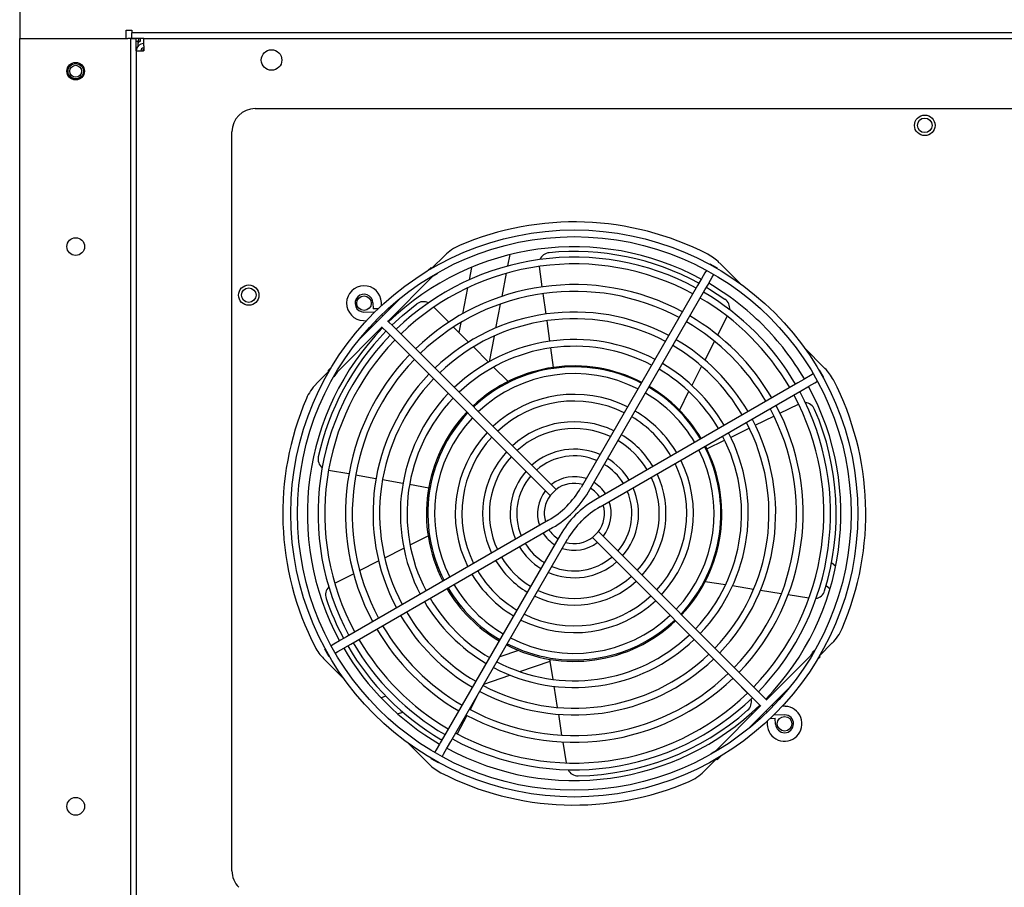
# Model space of a CAD drawing. Extents: x 2.3 to 81.4, y 2.2 to 50.9.
# Tile 13 of 16: x 38.7 to 49.2, y 25.2 to 34.5. Entities that reach past the tile are written whole.
import ezdxf

# ---------------------------------------------------------------- set-up
doc = ezdxf.new("R2010")
doc.units = 0
doc.layers.add('BODY', color=3, linetype='CONTINUOUS')

msp = doc.modelspace()

# ---------------------------------------------------------------- linework, layer by layer
at = {"layer": 'BODY', "linetype": 'CONTINUOUS'}
for p, q in [((38.652, 35.085), (38.652, 34.425)), ((38.652, 34.425), (38.652, 34.361)), ((39.792, 34.426), (39.855, 34.426)), ((39.792, 34.425), (39.792, 34.426)), ((39.792, 34.361), (39.792, 34.425)), ((39.855, 34.426), (39.855, 34.395)), ((38.652, 34.361), (38.652, 34.337)), ((38.652, 34.337), (38.652, 34.336)), ((38.652, 5.876), (38.652, 34.336)), ((38.652, 34.336), (39.811, 34.336)), ((39.792, 34.337), (39.792, 34.361)), ((39.792, 34.336), (39.792, 34.337)), ((39.842, 34.336), (39.811, 34.336)), ((39.842, 5.876), (39.842, 34.336)), ((39.842, 34.336), (39.902, 34.336)), ((39.855, 34.335), (39.855, 34.395)), ((56.849, 34.395), (39.855, 34.395)), ((39.983, 34.335), (39.855, 34.335)), ((39.902, 34.205), (39.902, 34.336)), ((39.918, 34.305), (39.902, 34.305)), ((39.918, 34.305), (39.918, 34.252)), ((39.948, 34.308), (39.948, 34.335)), ((39.983, 34.257), (39.983, 34.335)), ((39.983, 34.335), (56.72, 34.335)), ((39.902, 34.205), (39.902, 5.958)), ((39.902, 34.205), (39.98, 34.205)), ((39.972, 34.213), (39.983, 34.224)), ((39.972, 34.213), (39.972, 34.205)), ((39.983, 34.283), (39.98, 34.283)), ((39.983, 34.235), (39.98, 34.235)), ((39.983, 34.205), (39.98, 34.205)), ((39.983, 34.257), (39.983, 34.205)), ((41.177, 33.585), (55.532, 33.585)), ((40.927, 25.415), (40.927, 33.335)), ((43.07, 31.873), (43.208, 32.011)), ((43.886, 31.898), (43.91, 32.02)), ((43.028, 31.848), (43.061, 31.881)), ((43.061, 31.881), (43.069, 31.872)), ((43.496, 31.883), (43.47, 31.75)), ((44.254, 31.673), (44.223, 31.893)), ((46.053, 31.919), (46.05, 31.914)), ((46.131, 31.873), (46.053, 31.919)), ((46.152, 31.932), (46.375, 31.709)), ((43.078, 31.785), (42.6, 31.306)), ((43.122, 31.819), (43.128, 31.814)), ((43.823, 31.572), (43.871, 31.819)), ((45.998, 31.824), (45.961, 31.761)), ((46.014, 31.851), (45.998, 31.824)), ((46.04, 31.715), (46.076, 31.778)), ((46.076, 31.778), (46.093, 31.807)), ((46.129, 31.869), (46.131, 31.873)), ((45.919, 31.687), (44.669, 29.522)), ((45.955, 31.75), (45.919, 31.687)), ((45.961, 31.761), (45.955, 31.75)), ((45.998, 31.642), (46.034, 31.704)), ((46.034, 31.704), (46.04, 31.715)), ((43.453, 31.663), (43.399, 31.385)), ((44.295, 31.382), (44.264, 31.602)), ((44.748, 29.477), (45.998, 31.642)), ((42.284, 31.104), (42.738, 31.557)), ((42.439, 31.502), (42.441, 31.438)), ((42.531, 31.474), (42.53, 31.506)), ((43.091, 31.455), (43.251, 31.295)), ((43.757, 31.233), (43.807, 31.49)), ((42.453, 31.399), (42.339, 31.403)), ((42.495, 31.44), (42.441, 31.438)), ((46.235, 31.359), (46.132, 31.157)), ((42.336, 31.312), (42.368, 31.311)), ((42.532, 31.245), (42.539, 31.238)), ((42.603, 31.303), (42.596, 31.309)), ((42.654, 31.252), (42.603, 31.303)), ((44.403, 29.503), (42.654, 31.252)), ((43.303, 31.243), (43.464, 31.082)), ((43.381, 31.292), (43.361, 31.185)), ((44.336, 31.091), (44.305, 31.311)), ((42.535, 31.242), (42.054, 30.76)), ((42.539, 31.238), (42.59, 31.187)), ((42.59, 31.187), (44.338, 29.439)), ((43.687, 30.872), (43.74, 31.147)), ((46.099, 31.092), (45.995, 30.889)), ((43.516, 31.03), (43.678, 30.867)), ((44.375, 30.81), (44.346, 31.02)), ((47.061, 31.023), (47.284, 30.8)), ((45.962, 30.823), (45.857, 30.618)), ((41.831, 30.633), (41.967, 30.769)), ((41.958, 30.777), (41.994, 30.813)), ((41.967, 30.768), (41.958, 30.777)), ((42.025, 30.711), (42.02, 30.715)), ((43.731, 30.814), (43.887, 30.658)), ((47.13, 30.725), (47.067, 30.688)), ((47.159, 30.741), (47.13, 30.725)), ((47.225, 30.78), (47.221, 30.777)), ((47.271, 30.701), (47.225, 30.78)), ((46.993, 30.646), (44.828, 29.396)), ((47.056, 30.682), (46.993, 30.646)), ((47.067, 30.688), (47.056, 30.682)), ((47.102, 30.603), (47.113, 30.61)), ((47.113, 30.61), (47.176, 30.646)), ((47.176, 30.646), (47.203, 30.662)), ((47.266, 30.698), (47.271, 30.701)), ((44.874, 29.317), (47.039, 30.567)), ((45.823, 30.552), (45.723, 30.354)), ((47.039, 30.567), (47.102, 30.603)), ((46.801, 30.319), (47.001, 30.416)), ((46.537, 30.19), (46.737, 30.287)), ((46.273, 30.061), (46.472, 30.159)), ((46.018, 29.937), (46.208, 30.03)), ((42.181, 29.669), (41.962, 29.707)), ((42.471, 29.618), (42.252, 29.656)), ((42.76, 29.567), (42.542, 29.605)), ((43.037, 29.518), (42.831, 29.554)), ((44.403, 29.503), (44.338, 29.439)), ((44.319, 29.173), (42.154, 27.923)), ((42.2, 27.844), (44.365, 29.094)), ((44.855, 29.051), (44.791, 28.986)), ((46.603, 27.302), (44.855, 29.051)), ((42.836, 28.908), (43.03, 29.007)), ((44.446, 29.013), (43.196, 26.848)), ((43.275, 26.802), (44.525, 28.968)), ((44.791, 28.986), (46.539, 27.238)), ((42.565, 28.77), (42.769, 28.874)), ((42.296, 28.633), (42.499, 28.736)), ((47.399, 28.677), (47.355, 28.715)), ((42.029, 28.497), (42.231, 28.599)), ((46.218, 28.48), (46, 28.514)), ((46.518, 28.432), (46.292, 28.468)), ((46.816, 28.385), (46.592, 28.421)), ((47.298, 28.473), (47.339, 28.437)), ((47.113, 28.338), (46.889, 28.373)), ((42.081, 27.88), (42.018, 27.844)), ((42.092, 27.886), (42.081, 27.88)), ((42.154, 27.923), (42.092, 27.886)), ((41.928, 27.792), (41.923, 27.789)), ((41.968, 27.71), (41.923, 27.789)), ((42.018, 27.844), (41.99, 27.828)), ((42.035, 27.748), (42.063, 27.765)), ((42.063, 27.765), (42.126, 27.801)), ((42.126, 27.801), (42.137, 27.808)), ((42.137, 27.808), (42.2, 27.844)), ((43.999, 27.777), (43.797, 27.707)), ((47.171, 27.77), (47.166, 27.775)), ((47.363, 27.857), (47.225, 27.718)), ((42.132, 27.467), (41.909, 27.689)), ((41.968, 27.71), (41.972, 27.712)), ((44.014, 27.55), (44.34, 27.662)), ((44.371, 27.467), (44.336, 27.682)), ((47.137, 27.726), (46.659, 27.247)), ((47.198, 27.674), (47.233, 27.709)), ((47.233, 27.709), (47.224, 27.717)), ((43.629, 27.417), (43.907, 27.513)), ((46.321, 27.456), (46.453, 27.319)), ((44.418, 27.166), (44.382, 27.393)), ((46.461, 26.937), (46.905, 27.38)), ((42.577, 27.288), (42.525, 27.27)), ((43.568, 27.311), (43.479, 27.143)), ((46.539, 27.238), (46.59, 27.187)), ((46.655, 27.251), (46.603, 27.302)), ((46.661, 27.245), (46.655, 27.251)), ((46.594, 27.183), (46.113, 26.701)), ((46.59, 27.187), (46.597, 27.18)), ((46.857, 27.178), (46.826, 27.179)), ((42.703, 27.098), (42.758, 27.117)), ((43.445, 27.079), (43.341, 26.883)), ((44.465, 26.868), (44.43, 27.093)), ((46.698, 27.049), (46.752, 27.051)), ((46.741, 27.091), (46.854, 27.087)), ((46.755, 26.987), (46.752, 27.051)), ((46.663, 27.016), (46.664, 26.984)), ((43.196, 26.848), (43.16, 26.785)), ((43.178, 26.817), (43.167, 26.823)), ((43.294, 26.827), (43.285, 26.821)), ((43.041, 26.557), (42.819, 26.78)), ((43.117, 26.711), (43.1, 26.683)), ((43.153, 26.774), (43.117, 26.711)), ((43.16, 26.785), (43.153, 26.774)), ((43.196, 26.666), (43.232, 26.729)), ((43.232, 26.729), (43.238, 26.74)), ((43.238, 26.74), (43.275, 26.802)), ((44.512, 26.572), (44.477, 26.795)), ((43.064, 26.62), (43.062, 26.616)), ((43.141, 26.571), (43.062, 26.616)), ((43.18, 26.638), (43.196, 26.666)), ((46.121, 26.615), (45.985, 26.479)), ((46.063, 26.672), (46.067, 26.668)), ((46.12, 26.615), (46.13, 26.605)), ((46.13, 26.605), (46.168, 26.643)), ((43.141, 26.571), (43.144, 26.576))]:
    msp.add_line(p, q, dxfattribs=at)
for points in [[(39.948, 34.311), (39.925, 34.305), (39.918, 34.302)], [(46.013, 31.669), (46.045, 31.65), (46.212, 31.541)], [(42.642, 31.263), (42.754, 31.366), (42.909, 31.491)], [(42.543, 31.363), (42.534, 31.371), (42.53, 31.374)], [(46.651, 27.127), (46.659, 27.119), (46.663, 27.116)]]:
    msp.add_lwpolyline(points, dxfattribs=at)
for centre, radius in [((41.352, 34.105), 0.11), ((39.252, 33.986), 0.094), ((39.252, 33.985), 0.082), ((39.252, 33.985), 0.0634), ((48.354, 33.405), 0.11), ((48.354, 33.405), 0.078), ((39.252, 32.106), 0.095), ((44.597, 29.245), 3.039), ((44.597, 29.245), 2.967), ((41.107, 31.585), 0.109), ((41.107, 31.585), 0.078), ((42.343, 31.499), 0.078), ((46.851, 26.991), 0.078), ((39.252, 26.106), 0.095)]:
    msp.add_circle(centre, radius, dxfattribs=at)
for centre, radius, start, end in [((39.948, 34.305), 0.03, 90, 180), ((39.962, 34.263), 0.0465, 107.5323, 161.1442), ((39.98, 34.205), 0.078, 90, 180), ((39.98, 34.205), 0.03, 90, 180), ((41.177, 33.335), 0.25, 90, 180), ((44.597, 29.245), 3.125, 62.7528, 113.2132), ((44.595, 29.243), 2.86, 61.5213, 134.0454), ((43.562, 31.657), 0.5, 113.2132, 135), ((44.597, 29.245), 2.747, 61.5886, 134.0508), ((44.34, 31.921), 0.12, 95.4432, 157.6072), ((44.595, 29.243), 2.81, 61.5484, 95.4432), ((45.798, 31.579), 0.5, 45, 62.7528), ((44.597, 29.245), 2.675, 61.6314, 134.0252), ((44.595, 29.243), 2.96, 119.7214, 120.8349), ((42.343, 31.499), 0.187, 2.1035, 267.8965), ((44.597, 29.245), 2.453, 61.7792, 133.937), ((44.595, 29.243), 2.86, 45, 59.6981), ((42.343, 31.499), 0.096, 135, 267.8965), ((42.343, 31.499), 0.096, 2.1035, 135), ((44.597, 29.245), 2.381, 61.833, 133.9048), ((44.597, 29.245), 2.747, 30.3099, 59.6901), ((42.981, 31.395), 0.12, 64.2471, 126.879), ((44.597, 29.245), 2.675, 30.3183, 59.6817), ((46.143, 31.443), 0.12, 353.042, 54.879), ((44.597, 29.245), 2.159, 62.0216, 133.7921), ((44.597, 29.245), 2.453, 30.3471, 59.6529), ((42.458, 31.278), 0.0295, 45, 78.8145), ((44.597, 29.245), 2.087, 62.0914, 133.7505), ((44.597, 29.245), 2.381, 30.3576, 59.6424), ((44.595, 29.243), 2.86, 30.3156, 45), ((44.595, 29.243), 2.86, 135.8686, 208.4564), ((44.597, 29.245), 2.747, 135.9492, 208.4114), ((44.595, 29.243), 2.81, 135.884, 167.4432), ((44.597, 29.245), 2.675, 135.9748, 208.3686), ((44.597, 29.245), 1.865, 62.3405, 133.6017), ((44.597, 29.245), 1.792, 62.4346, 133.5455), ((44.597, 29.245), 2.087, 30.408, 59.592), ((44.597, 29.245), 2.159, 30.3944, 59.6056), ((44.597, 29.245), 2.453, 136.063, 208.2208), ((44.597, 29.245), 2.38, 136.0952, 208.167), ((44.595, 29.243), 1.583, 62.7497, 133.2749), ((44.597, 29.245), 1.864, 30.4566, 59.5434), ((44.595, 29.243), 2.96, 149.1651, 150.2786), ((44.597, 29.245), 2.158, 136.2079, 207.9784), ((44.597, 29.245), 1.571, 62.779, 133.3398), ((44.597, 29.245), 1.499, 62.9126, 133.26), ((44.597, 29.245), 1.793, 30.4749, 59.5251), ((46.93, 30.447), 0.5, 27.2472, 45), ((42.184, 30.279), 0.5, 135, 156.7868), ((44.597, 29.245), 2.087, 136.2495, 207.9086), ((44.597, 29.245), 3.125, 336.7868, 27.2472), ((44.597, 29.245), 1.865, 136.3983, 207.6595), ((44.597, 29.245), 1.277, 63.4197, 132.9573), ((44.597, 29.245), 1.499, 30.5681, 59.4319), ((44.597, 29.245), 1.571, 30.542, 59.458), ((44.595, 29.243), 1.583, 45, 59.4544), ((44.597, 29.245), 2.675, 315.9748, 28.3686), ((44.597, 29.245), 2.747, 315.9492, 28.4114), ((44.595, 29.243), 2.86, 315.9546, 28.4924), ((44.597, 29.245), 3.125, 156.7868, 207.2472), ((44.597, 29.245), 1.793, 136.4545, 207.5654), ((44.597, 29.245), 1.205, 63.6244, 132.8351), ((44.597, 29.245), 2.453, 316.063, 28.2208), ((47.063, 30.313), 0.12, 23.4432, 85.4276), ((44.595, 29.243), 1.583, 136.5696, 207.21), ((44.597, 29.245), 1.57, 136.6602, 207.221), ((44.597, 29.245), 1.277, 30.6669, 59.3331), ((44.595, 29.243), 1.583, 30.5703, 45), ((44.597, 29.245), 2.381, 316.0952, 28.167), ((44.595, 29.243), 2.81, 342.879, 23.4432), ((44.597, 29.245), 1.498, 136.74, 207.0874), ((44.597, 29.245), 0.983, 64.4448, 132.3457), ((44.597, 29.245), 1.205, 30.7067, 59.2933), ((44.597, 29.245), 2.087, 316.2495, 27.9086), ((44.597, 29.245), 2.159, 316.2079, 27.9784), ((44.597, 29.245), 1.276, 137.0427, 206.5803), ((44.597, 29.245), 0.911, 64.7971, 132.1356), ((44.597, 29.245), 0.983, 30.8664, 59.1336), ((44.597, 29.245), 1.865, 316.3983, 27.6595), ((44.597, 29.245), 1.205, 137.1649, 206.3756), ((44.597, 29.245), 0.911, 30.935, 59.065), ((44.597, 29.245), 1.793, 316.4545, 27.5654), ((44.597, 29.245), 0.983, 137.6543, 205.5552), ((44.597, 29.245), 0.689, 66.3495, 131.2108), ((44.597, 29.245), 1.499, 316.74, 27.0874), ((44.597, 29.245), 1.571, 316.6602, 27.221), ((44.595, 29.243), 1.583, 316.7251, 27.275), ((41.97, 29.828), 0.12, 167.4432, 230.9847), ((44.597, 29.245), 0.91, 137.8644, 205.2029), ((44.597, 29.245), 0.617, 67.0946, 130.7675), ((44.597, 29.245), 0.617, 31.3809, 58.6191), ((44.597, 29.245), 0.689, 31.2365, 58.7635), ((44.597, 29.245), 1.205, 317.1649, 26.3756), ((44.597, 29.245), 1.277, 317.0427, 26.5803), ((44.597, 29.245), 0.688, 138.7892, 203.6505), ((44.597, 29.245), 0.983, 317.6543, 25.5552), ((44.597, 29.245), 0.617, 139.2325, 202.9054), ((44.597, 29.245), 0.395, 71.1286, 128.377), ((44.597, 29.245), 0.323, 73.6566, 127.8612), ((44.597, 29.245), 0.395, 32.1583, 57.8417), ((44.597, 29.245), 0.911, 317.8644, 25.2029), ((44.597, 29.245), 0.394, 141.623, 198.8714), ((43.842, 29.999), 0.954, 300, 330), ((43.842, 29.999), 1.046, 315, 330), ((44.597, 29.245), 0.323, 32.6405, 57.3595), ((44.597, 29.245), 0.617, 319.2325, 22.9054), ((44.597, 29.245), 0.689, 318.7892, 23.6505), ((44.597, 29.245), 0.322, 142.1388, 196.3434), ((45.351, 28.49), 1.046, 120, 150), ((44.597, 29.245), 0.395, 321.623, 18.8714), ((43.842, 29.999), 1.046, 300, 315), ((45.351, 28.49), 0.954, 120, 135), ((44.597, 29.245), 0.323, 322.1388, 16.3434), ((45.351, 28.49), 0.955, 135, 150), ((44.597, 29.245), 0.395, 212.1583, 237.8417), ((44.597, 29.245), 0.322, 212.6405, 237.3595), ((44.597, 29.245), 0.616, 211.3809, 238.6191), ((44.597, 29.245), 0.395, 251.1286, 308.377), ((44.597, 29.245), 0.323, 253.6566, 307.8612), ((44.597, 29.245), 0.689, 211.2365, 238.7635), ((44.597, 29.245), 0.982, 210.8664, 239.1336), ((44.597, 29.245), 0.91, 210.935, 239.065), ((44.597, 29.245), 0.689, 246.3495, 311.2108), ((44.597, 29.245), 0.616, 247.0946, 310.7675), ((44.597, 29.245), 1.204, 210.7067, 239.2933), ((44.597, 29.245), 1.276, 210.6669, 239.3331), ((44.597, 29.245), 0.983, 244.4448, 312.3457), ((44.597, 29.245), 0.911, 244.7971, 312.1356), ((42.05, 28.373), 0.12, 134.9086, 198.879), ((44.595, 29.243), 1.583, 210.5054, 239.4699), ((44.597, 29.245), 1.57, 210.542, 239.458), ((44.597, 29.245), 1.498, 210.5681, 239.4319), ((47.166, 28.451), 0.12, 280.1798, 342.879), ((44.595, 29.243), 2.81, 198.879, 208.429), ((44.597, 29.245), 1.864, 210.4566, 239.5434), ((44.597, 29.245), 1.793, 210.4749, 239.5251), ((44.597, 29.245), 1.277, 243.4197, 312.9573), ((44.597, 29.245), 1.205, 243.6244, 312.8351), ((44.597, 29.245), 2.086, 210.408, 239.592), ((44.597, 29.245), 2.159, 210.3944, 239.6056), ((44.595, 29.243), 1.583, 242.7653, 313.4304), ((44.597, 29.245), 1.57, 242.779, 313.3398), ((44.597, 29.245), 1.499, 242.9126, 313.26), ((44.597, 29.245), 2.452, 210.3471, 239.6529), ((44.597, 29.245), 2.381, 210.3576, 239.6424), ((47.009, 28.21), 0.5, 315, 336.7868), ((44.597, 29.245), 2.675, 210.3183, 239.6817), ((44.597, 29.245), 1.865, 242.3405, 313.6017), ((44.597, 29.245), 1.793, 242.4346, 313.5455), ((42.263, 28.043), 0.5, 207.2472, 225), ((44.595, 29.243), 2.86, 210.2797, 239.7066), ((44.595, 29.243), 2.81, 210.2846, 239.4432), ((44.597, 29.245), 2.746, 210.3099, 239.6901), ((44.595, 29.243), 2.96, 329.1651, 330.2786), ((44.597, 29.245), 2.159, 242.0216, 313.7921), ((44.597, 29.245), 2.087, 242.0914, 313.7505), ((44.597, 29.245), 2.452, 241.7792, 313.937), ((44.597, 29.245), 2.38, 241.833, 313.9048), ((44.597, 29.245), 2.747, 241.5886, 314.0508), ((44.597, 29.245), 2.675, 241.6314, 314.0252), ((46.376, 27.227), 0.12, 311.4432, 14.6971), ((44.595, 29.243), 2.86, 241.5299, 314.1314), ((44.595, 29.243), 2.81, 270.879, 311.4432), ((46.736, 27.212), 0.0295, 225, 258.8145), ((46.851, 26.991), 0.187, 315, 87.8965), ((46.851, 26.991), 0.096, 182.1035, 87.8965), ((46.851, 26.991), 0.187, 182.1035, 315), ((44.595, 29.243), 2.96, 299.7214, 300.8349), ((43.395, 26.911), 0.5, 225, 242.7528), ((44.637, 26.553), 0.12, 206.8669, 270.879), ((44.597, 29.245), 3.125, 242.7528, 293.2132), ((45.631, 26.832), 0.5, 293.2132, 315), ((41.177, 25.415), 0.25, 180, 225)]:
    msp.add_arc(centre, radius, start, end, dxfattribs=at)

doc.saveas('drawing.dxf')
